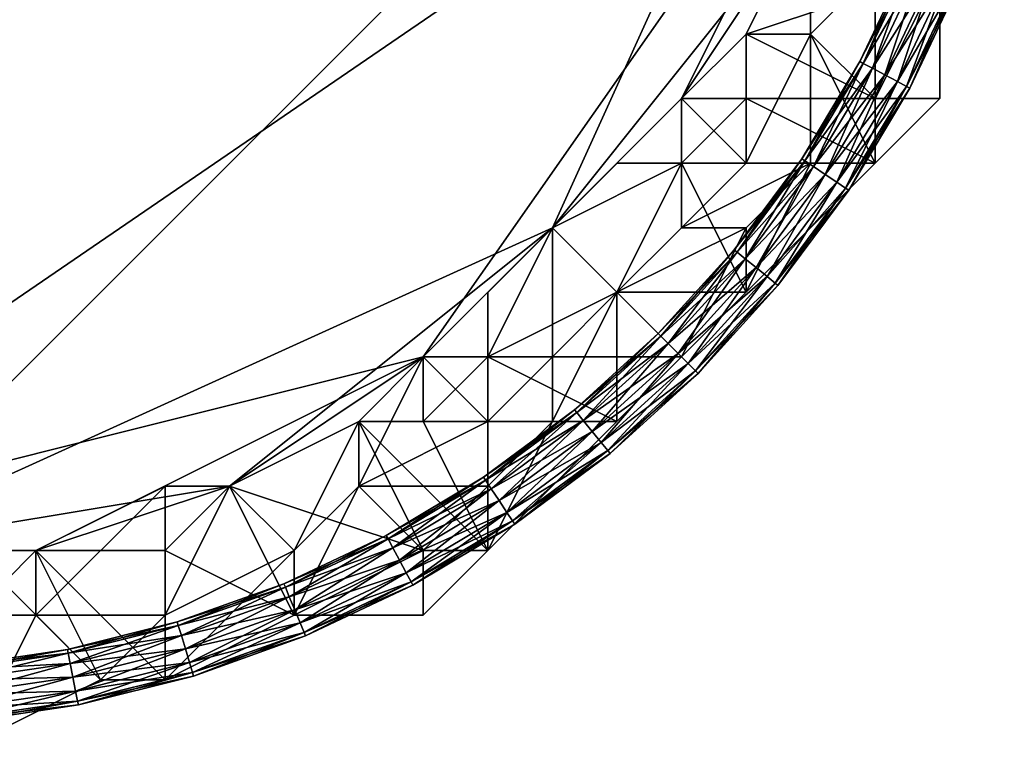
# Model space of a CAD drawing. Header units: millimetres. Extents: x -213362944 to -213361824, y -191479400 to -191477616.
# Tile 14 of 16: x -213362084 to -213361840, y -191478224 to -191478044. Entities that reach past the tile are written whole.
import ezdxf

# ---------------------------------------------------------------- set-up
doc = ezdxf.new("R2010")
doc.units = ezdxf.units.MM
doc.layers.add('005', color=7, linetype='Continuous', true_color=0xe499b8)

# ---------------------------------------------------------------- blocks, each defined once
blk = doc.blocks.new('Torus031')
at = {"color": 0}
mesh = blk.add_polyface(dxfattribs=at)
corners = [(277.16, -114.81), (263.75, -140.98, 3.5), (264.58, -141.42), (276.3, -114.45, 3.5), (261.49, -139.77, 6.06), (273.93, -113.47, 6.06), (258.4, -138.12, 7), (270.7, -112.13, 7), (255.32, -136.47, 6.06), (267.46, -110.79, 6.06), (253.06, -135.26, 3.5), (265.1, -109.81, 3.5), (252.23, -134.82, 0), (264.23, -109.45, 0), (253.06, -135.26, -3.5), (265.1, -109.81, -3.5), (255.32, -136.47, -6.06), (267.46, -110.79, -6.06), (258.4, -138.12, -7), (270.7, -112.13, -7), (261.49, -139.77, -6.06), (273.93, -113.47, -6.06), (263.75, -140.98, -3.5), (276.3, -114.45, -3.5), (248.66, -166.15, 3.5), (249.44, -166.67), (246.53, -164.73, 6.06), (243.62, -162.78, 7), (240.71, -160.84, 6.06), (238.58, -159.41, 3.5), (237.8, -158.89, 0), (238.58, -159.41, -3.5), (240.71, -160.84, -6.06), (243.62, -162.78, -7), (246.53, -164.73, -6.06), (248.66, -166.15, -3.5)]
mesh.append_faces([[corners[k] for k in face] for face in [(0, 1, 2), (3, 4, 1), (5, 6, 4), (7, 8, 6), (9, 10, 8), (11, 12, 10), (13, 14, 12), (15, 16, 14), (17, 18, 16), (19, 20, 18), (21, 22, 20), (23, 2, 22), (2, 24, 25), (1, 26, 24), (4, 27, 26), (6, 28, 27), (8, 29, 28), (10, 30, 29), (12, 31, 30), (14, 32, 31), (16, 33, 32), (18, 34, 33), (20, 35, 34), (22, 25, 35)]], dxfattribs={"vtx0": -1, "color": 0})
mesh.append_faces([[corners[k] for k in face] for face in [(0, 3, 1), (3, 5, 4), (5, 7, 6), (7, 9, 8), (9, 11, 10), (11, 13, 12), (13, 15, 14), (15, 17, 16), (17, 19, 18), (19, 21, 20), (21, 23, 22), (23, 0, 2), (2, 1, 24), (1, 4, 26), (4, 6, 27), (6, 8, 28), (8, 10, 29), (10, 12, 30), (12, 14, 31), (14, 16, 32), (16, 18, 33), (18, 20, 34), (20, 22, 35), (22, 2, 25)]], dxfattribs={"vtx2": -1, "color": 0})
mesh = blk.add_polyface(dxfattribs=at)
corners = [(249.44, -166.67), (231.18, -189.72, 3.5), (231.9, -190.32), (248.66, -166.15, 3.5), (229.2, -188.1, 6.06), (246.53, -164.73, 6.06), (226.49, -185.88, 7), (243.62, -162.78, 7), (223.79, -183.66, 6.06), (240.71, -160.84, 6.06), (221.81, -182.03, 3.5), (238.58, -159.41, 3.5), (221.08, -181.44, 0), (237.8, -158.89, 0), (221.81, -182.03, -3.5), (238.58, -159.41, -3.5), (223.79, -183.66, -6.06), (240.71, -160.84, -6.06), (226.49, -185.88, -7), (243.62, -162.78, -7), (229.2, -188.1, -6.06), (246.53, -164.73, -6.06), (231.18, -189.72, -3.5), (248.66, -166.15, -3.5), (211.47, -211.47, 3.5), (212.13, -212.13), (209.66, -209.66, 6.06), (207.18, -207.18, 7), (204.71, -204.71, 6.06), (202.9, -202.9, 3.5), (202.23, -202.23, 0), (202.9, -202.9, -3.5), (204.71, -204.71, -6.06), (207.18, -207.18, -7), (209.66, -209.66, -6.06), (211.47, -211.47, -3.5)]
mesh.append_faces([[corners[k] for k in face] for face in [(0, 1, 2), (3, 4, 1), (5, 6, 4), (7, 8, 6), (9, 10, 8), (11, 12, 10), (13, 14, 12), (15, 16, 14), (17, 18, 16), (19, 20, 18), (21, 22, 20), (23, 2, 22), (2, 24, 25), (1, 26, 24), (4, 27, 26), (6, 28, 27), (8, 29, 28), (10, 30, 29), (12, 31, 30), (14, 32, 31), (16, 33, 32), (18, 34, 33), (20, 35, 34), (22, 25, 35)]], dxfattribs={"vtx0": -1, "color": 0})
mesh.append_faces([[corners[k] for k in face] for face in [(0, 3, 1), (3, 5, 4), (5, 7, 6), (7, 9, 8), (9, 11, 10), (11, 13, 12), (13, 15, 14), (15, 17, 16), (17, 19, 18), (19, 21, 20), (21, 23, 22), (23, 0, 2), (2, 1, 24), (1, 4, 26), (4, 6, 27), (6, 8, 28), (8, 10, 29), (10, 12, 30), (12, 14, 31), (14, 16, 32), (16, 18, 33), (18, 20, 34), (20, 22, 35), (22, 2, 25)]], dxfattribs={"vtx2": -1, "color": 0})
mesh = blk.add_polyface(dxfattribs=at)
corners = [(212.13, -212.13), (189.72, -231.18, 3.5), (190.32, -231.9), (211.47, -211.47, 3.5), (188.1, -229.2, 6.06), (209.66, -209.66, 6.06), (185.88, -226.49, 7), (207.18, -207.18, 7), (183.66, -223.79, 6.06), (204.71, -204.71, 6.06), (182.03, -221.81, 3.5), (202.9, -202.9, 3.5), (181.44, -221.08, 0), (202.23, -202.23, 0), (182.03, -221.81, -3.5), (202.9, -202.9, -3.5), (183.66, -223.79, -6.06), (204.71, -204.71, -6.06), (185.88, -226.49, -7), (207.18, -207.18, -7), (188.1, -229.2, -6.06), (209.66, -209.66, -6.06), (189.72, -231.18, -3.5), (211.47, -211.47, -3.5), (166.15, -248.66, 3.5), (166.67, -249.44), (164.73, -246.53, 6.06), (162.78, -243.62, 7), (160.84, -240.71, 6.06), (159.41, -238.58, 3.5), (158.89, -237.8, 0), (159.41, -238.58, -3.5), (160.84, -240.71, -6.06), (162.78, -243.62, -7), (164.73, -246.53, -6.06), (166.15, -248.66, -3.5)]
mesh.append_faces([[corners[k] for k in face] for face in [(0, 1, 2), (3, 4, 1), (5, 6, 4), (7, 8, 6), (9, 10, 8), (11, 12, 10), (13, 14, 12), (15, 16, 14), (17, 18, 16), (19, 20, 18), (21, 22, 20), (23, 2, 22), (2, 24, 25), (1, 26, 24), (4, 27, 26), (6, 28, 27), (8, 29, 28), (10, 30, 29), (12, 31, 30), (14, 32, 31), (16, 33, 32), (18, 34, 33), (20, 35, 34), (22, 25, 35)]], dxfattribs={"vtx0": -1, "color": 0})
mesh.append_faces([[corners[k] for k in face] for face in [(0, 3, 1), (3, 5, 4), (5, 7, 6), (7, 9, 8), (9, 11, 10), (11, 13, 12), (13, 15, 14), (15, 17, 16), (17, 19, 18), (19, 21, 20), (21, 23, 22), (23, 0, 2), (2, 1, 24), (1, 4, 26), (4, 6, 27), (6, 8, 28), (8, 10, 29), (10, 12, 30), (12, 14, 31), (14, 16, 32), (16, 18, 33), (18, 20, 34), (20, 22, 35), (22, 2, 25)]], dxfattribs={"vtx2": -1, "color": 0})
mesh = blk.add_polyface(dxfattribs=at)
corners = [(166.67, -249.44), (140.98, -263.75, 3.5), (141.42, -264.58), (166.15, -248.66, 3.5), (139.77, -261.49, 6.06), (164.73, -246.53, 6.06), (138.12, -258.4, 7), (162.78, -243.62, 7), (136.47, -255.32, 6.06), (160.84, -240.71, 6.06), (135.26, -253.06, 3.5), (159.41, -238.58, 3.5), (134.82, -252.23, 0), (158.89, -237.8, 0), (135.26, -253.06, -3.5), (159.41, -238.58, -3.5), (136.47, -255.32, -6.06), (160.84, -240.71, -6.06), (138.12, -258.4, -7), (162.78, -243.62, -7), (139.77, -261.49, -6.06), (164.73, -246.53, -6.06), (140.98, -263.75, -3.5), (166.15, -248.66, -3.5), (114.45, -276.3, 3.5), (114.8, -277.16), (113.47, -273.93, 6.06), (112.13, -270.7, 7), (110.79, -267.46, 6.06), (109.81, -265.1, 3.5), (109.45, -264.23, 0), (109.81, -265.1, -3.5), (110.79, -267.46, -6.06), (112.13, -270.7, -7), (113.47, -273.93, -6.06), (114.45, -276.3, -3.5)]
mesh.append_faces([[corners[k] for k in face] for face in [(0, 1, 2), (3, 4, 1), (5, 6, 4), (7, 8, 6), (9, 10, 8), (11, 12, 10), (13, 14, 12), (15, 16, 14), (17, 18, 16), (19, 20, 18), (21, 22, 20), (23, 2, 22), (2, 24, 25), (1, 26, 24), (4, 27, 26), (6, 28, 27), (8, 29, 28), (10, 30, 29), (12, 31, 30), (14, 32, 31), (16, 33, 32), (18, 34, 33), (20, 35, 34), (22, 25, 35)]], dxfattribs={"vtx0": -1, "color": 0})
mesh.append_faces([[corners[k] for k in face] for face in [(0, 3, 1), (3, 5, 4), (5, 7, 6), (7, 9, 8), (9, 11, 10), (11, 13, 12), (13, 15, 14), (15, 17, 16), (17, 19, 18), (19, 21, 20), (21, 23, 22), (23, 0, 2), (2, 1, 24), (1, 4, 26), (4, 6, 27), (6, 8, 28), (8, 10, 29), (10, 12, 30), (12, 14, 31), (14, 16, 32), (16, 18, 33), (18, 20, 34), (20, 22, 35), (22, 2, 25)]], dxfattribs={"vtx2": -1, "color": 0})
mesh = blk.add_polyface(dxfattribs=at)
corners = [(114.8, -277.16), (86.81, -286.18, 3.5), (87.09, -287.08), (114.45, -276.3, 3.5), (86.07, -283.73, 6.06), (113.47, -273.93, 6.06), (85.05, -280.38, 7), (112.13, -270.7, 7), (84.04, -277.03, 6.06), (110.79, -267.46, 6.06), (83.29, -274.58, 3.5), (109.81, -265.1, 3.5), (83.02, -273.68, 0), (109.45, -264.23, 0), (83.29, -274.58, -3.5), (109.81, -265.1, -3.5), (84.04, -277.03, -6.06), (110.79, -267.46, -6.06), (85.05, -280.38, -7), (112.13, -270.7, -7), (86.07, -283.73, -6.06), (113.47, -273.93, -6.06), (86.81, -286.18, -3.5), (114.45, -276.3, -3.5), (58.34, -293.32, 3.5), (58.53, -294.24), (57.84, -290.8, 6.06), (57.16, -287.37, 7), (56.48, -283.94, 6.06), (55.98, -281.42, 3.5), (55.8, -280.5, 0), (55.98, -281.42, -3.5), (56.48, -283.94, -6.06), (57.16, -287.37, -7), (57.84, -290.8, -6.06), (58.34, -293.32, -3.5)]
mesh.append_faces([[corners[k] for k in face] for face in [(0, 1, 2), (3, 4, 1), (5, 6, 4), (7, 8, 6), (9, 10, 8), (11, 12, 10), (13, 14, 12), (15, 16, 14), (17, 18, 16), (19, 20, 18), (21, 22, 20), (23, 2, 22), (2, 24, 25), (1, 26, 24), (4, 27, 26), (6, 28, 27), (8, 29, 28), (10, 30, 29), (12, 31, 30), (14, 32, 31), (16, 33, 32), (18, 34, 33), (20, 35, 34), (22, 25, 35)]], dxfattribs={"vtx0": -1, "color": 0})
mesh.append_faces([[corners[k] for k in face] for face in [(0, 3, 1), (3, 5, 4), (5, 7, 6), (7, 9, 8), (9, 11, 10), (11, 13, 12), (13, 15, 14), (15, 17, 16), (17, 19, 18), (19, 21, 20), (21, 23, 22), (23, 0, 2), (2, 1, 24), (1, 4, 26), (4, 6, 27), (6, 8, 28), (8, 10, 29), (10, 12, 30), (12, 14, 31), (14, 16, 32), (16, 18, 33), (18, 20, 34), (20, 22, 35), (22, 2, 25)]], dxfattribs={"vtx2": -1, "color": 0})
mesh = blk.add_polyface(dxfattribs=at)
corners = [(58.53, -294.24), (29.31, -297.62, 3.5), (29.41, -298.56), (58.34, -293.32, 3.5), (29.06, -295.07, 6.06), (57.84, -290.8, 6.06), (28.72, -291.59, 7), (57.16, -287.37, 7), (28.38, -288.11, 6.06), (56.48, -283.94, 6.06), (28.12, -285.56, 3.5), (55.98, -281.42, 3.5), (28.03, -284.62, 0), (55.8, -280.5, 0), (28.12, -285.56, -3.5), (55.98, -281.42, -3.5), (28.38, -288.11, -6.06), (56.48, -283.94, -6.06), (28.72, -291.59, -7), (57.16, -287.37, -7), (29.06, -295.07, -6.06), (57.84, -290.8, -6.06), (29.31, -297.62, -3.5), (58.34, -293.32, -3.5), (0, -299.06, 3.5), (0, -300), (0, -296.5, 6.06), (0, -293, 7), (0, -289.5, 6.06), (0, -286.94, 3.5), (0, -286, 0), (0, -286.94, -3.5), (0, -289.5, -6.06), (0, -293, -7), (0, -296.5, -6.06), (0, -299.06, -3.5)]
mesh.append_faces([[corners[k] for k in face] for face in [(0, 1, 2), (3, 4, 1), (5, 6, 4), (7, 8, 6), (9, 10, 8), (11, 12, 10), (13, 14, 12), (15, 16, 14), (17, 18, 16), (19, 20, 18), (21, 22, 20), (23, 2, 22), (2, 24, 25), (1, 26, 24), (4, 27, 26), (6, 28, 27), (8, 29, 28), (10, 30, 29), (12, 31, 30), (14, 32, 31), (16, 33, 32), (18, 34, 33), (20, 35, 34), (22, 25, 35)]], dxfattribs={"vtx0": -1, "color": 0})
mesh.append_faces([[corners[k] for k in face] for face in [(0, 3, 1), (3, 5, 4), (5, 7, 6), (7, 9, 8), (9, 11, 10), (11, 13, 12), (13, 15, 14), (15, 17, 16), (17, 19, 18), (19, 21, 20), (21, 23, 22), (23, 0, 2), (2, 1, 24), (1, 4, 26), (4, 6, 27), (6, 8, 28), (8, 10, 29), (10, 12, 30), (12, 14, 31), (14, 16, 32), (16, 18, 33), (18, 20, 34), (20, 22, 35), (22, 2, 25)]], dxfattribs={"vtx2": -1, "color": 0})

msp = doc.modelspace()

# ---------------------------------------------------------------- block references
at = {"layer": '005', "color": 18, "true_color": 0x000000, "rotation": 1.001791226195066e-05}
for p in [(-213362128, -191477920, 7), (-213362128, -191477920, 193)]:
    msp.add_blockref('Torus031', p, dxfattribs=at)

# ---------------------------------------------------------------- meshes
at = {"layer": '005', "color": 164, "true_color": 0x1c1cb1}
mesh = msp.add_polyface(dxfattribs=at)
corners = [(-213362176, -191478176, 100), (-213362208, -191478160, 100), (-213362224, -191478160, 100), (-213362256, -191478144, 100), (-213362272, -191478128, 100), (-213362304, -191478096, 100), (-213362128, -191478176, 100), (-213362384, -191477920, 100), (-213361872, -191477920, 100), (-213362272, -191478128, 152), (-213362256, -191478144, 152), (-213362224, -191478160, 152), (-213362208, -191478160, 152), (-213362176, -191478176, 152), (-213362336, -191478064, 152), (-213362384, -191477872, 152), (-213361872, -191477968, 152), (-213362288, -191478160, 399), (-213362256, -191478160, 399), (-213362256, -191478160, 203), (-213362240, -191478176, 203), (-213362256, -191478144, 200), (-213362224, -191478160, 200), (-213362240, -191478192, 200), (-213362272, -191478144, 200), (-213362272, -191478176, 200), (-213362208, -191478176, 199), (-213362224, -191478160, 199), (-213362224, -191478160, 101), (-213362256, -191478144, 199), (-213362256, -191478144, 101), (-213362272, -191478144, 199), (-213362272, -191478144, 101), (-213362288, -191478144, 202), (-213362256, -191478160, 202), (-213362256, -191478144, 202), (-213362272, -191478128, 202), (-213362240, -191478176, 202), (-213362224, -191478160, 202), (-213362208, -191478160, 202), (-213362272, -191478128, 201), (-213362256, -191478144, 201), (-213362256, -191478144, 153), (-213362272, -191478128, 153), (-213362224, -191478160, 201), (-213362224, -191478160, 153), (-213362208, -191478160, 201), (-213362208, -191478160, 153), (-213362176, -191478176, 153), (-213362256, -191478160, 400), (-213362240, -191478176, 400), (-213362208, -191478176, 101), (-213362288, -191478128, 101), (-213362288, -191478112, 201), (-213362176, -191478176, 202), (-213362288, -191478112, 152)]
mesh.append_faces([[corners[k] for k in face] for face in [(2, 4, 5), (6, 2, 5), (6, 5, 7), (6, 7, 8), (9, 11, 13), (14, 9, 13), (15, 13, 16)]], dxfattribs={"vtx0": -1, "vtx1": -1, "vtx2": -1, "color": 164})
mesh.append_faces([[corners[k] for k in face] for face in [(0, 1, 2), (2, 3, 4), (9, 10, 11), (11, 12, 13), (17, 18, 19), (20, 19, 18), (21, 22, 23), (24, 21, 25), (26, 27, 28), (27, 29, 30), (30, 28, 27), (29, 31, 32), (32, 30, 29), (33, 34, 35), (35, 36, 33), (34, 37, 38), (38, 35, 34), (39, 38, 37), (40, 41, 42), (42, 43, 40), (41, 44, 45), (45, 42, 41), (44, 46, 47), (47, 45, 44), (48, 47, 46), (49, 18, 17), (18, 49, 50), (19, 34, 33), (34, 19, 20), (22, 27, 26), (27, 22, 21), (21, 29, 27), (29, 21, 24), (24, 31, 29), (1, 51, 28), (28, 2, 1), (2, 28, 30), (30, 3, 2), (3, 30, 32), (32, 4, 3), (4, 32, 52), (36, 40, 53), (40, 36, 35), (35, 41, 40), (41, 35, 38), (38, 44, 41), (44, 38, 39), (39, 46, 44), (46, 39, 54), (43, 9, 55), (9, 43, 42), (42, 10, 9), (10, 42, 45), (45, 11, 10), (11, 45, 47), (47, 12, 11), (12, 47, 48)]], dxfattribs={"vtx2": -1, "color": 164})
mesh = msp.add_polyface(dxfattribs=at)
corners = [(-213361952, -191478096, 100), (-213361968, -191478128, 100), (-213361984, -191478128, 100), (-213362032, -191478160, 100), (-213362128, -191478176, 100), (-213361872, -191477920, 100), (-213361984, -191478128, 152), (-213361968, -191478112, 152), (-213361952, -191478096, 152), (-213361920, -191478064, 152), (-213362176, -191478176, 152), (-213361872, -191477968, 152), (-213361936, -191478112, 400), (-213361952, -191478144, 400), (-213361936, -191478144, 400), (-213361952, -191478144, 399), (-213361936, -191478112, 399), (-213361936, -191478112, 203), (-213361952, -191478144, 203), (-213361920, -191478128, 200), (-213361936, -191478144, 200), (-213361968, -191478128, 200), (-213361936, -191478112, 200), (-213361984, -191478144, 200), (-213361920, -191478080, 199), (-213361952, -191478096, 199), (-213361952, -191478096, 101), (-213361968, -191478128, 199), (-213361968, -191478128, 101), (-213361984, -191478144, 199), (-213361984, -191478144, 101), (-213362000, -191478144, 199), (-213362000, -191478144, 101), (-213362000, -191478160, 202), (-213361968, -191478144, 202), (-213361984, -191478128, 202), (-213362000, -191478144, 202), (-213361952, -191478128, 202), (-213361968, -191478128, 202), (-213361936, -191478112, 202), (-213361952, -191478096, 202), (-213362000, -191478144, 201), (-213361984, -191478128, 201), (-213361984, -191478128, 153), (-213362000, -191478144, 153), (-213361968, -191478112, 201), (-213361968, -191478112, 153), (-213361952, -191478096, 201), (-213361952, -191478096, 153), (-213361936, -191478080, 201), (-213361936, -191478080, 153), (-213362000, -191478144, 200), (-213361920, -191478080, 100), (-213362000, -191478144, 100), (-213362000, -191478144, 152)]
mesh.append_faces([[corners[k] for k in face] for face in [(0, 2, 3), (0, 4, 5), (6, 8, 9), (10, 6, 11)]], dxfattribs={"vtx0": -1, "vtx1": -1, "vtx2": -1, "color": 164})
mesh.append_faces([[corners[k] for k in face] for face in [(0, 1, 2), (6, 7, 8), (12, 13, 14), (15, 16, 17), (17, 18, 15), (19, 20, 21), (21, 22, 19), (23, 21, 20), (24, 25, 26), (25, 27, 28), (28, 26, 25), (27, 29, 30), (30, 28, 27), (29, 31, 32), (32, 30, 29), (33, 34, 35), (35, 36, 33), (34, 37, 38), (38, 35, 34), (37, 39, 40), (40, 38, 37), (41, 42, 43), (43, 44, 41), (42, 45, 46), (46, 43, 42), (45, 47, 48), (48, 46, 45), (47, 49, 50), (50, 48, 47), (15, 13, 12), (12, 16, 15), (18, 37, 34), (37, 18, 17), (17, 39, 37), (25, 22, 21), (21, 27, 25), (27, 21, 23), (23, 29, 27), (29, 23, 51), (51, 31, 29), (26, 0, 52), (0, 26, 28), (28, 1, 0), (1, 28, 30), (30, 2, 1), (2, 30, 32), (32, 53, 2), (41, 36, 35), (35, 42, 41), (42, 35, 38), (38, 45, 42), (45, 38, 40), (40, 47, 45), (54, 44, 43), (43, 6, 54), (6, 43, 46), (46, 7, 6), (7, 46, 48), (48, 8, 7), (8, 48, 50)]], dxfattribs={"vtx2": -1, "color": 164})
mesh = msp.add_polyface(dxfattribs=at)
corners = [(-213361872, -191477968, 100), (-213361888, -191478000, 100), (-213361888, -191478016, 100), (-213361952, -191478096, 100), (-213361872, -191477920, 100), (-213361856, -191478032, 201), (-213361840, -191478000, 201), (-213361840, -191478000, 399), (-213361856, -191478032, 399), (-213361840, -191477984, 201), (-213361840, -191477984, 399), (-213361888, -191478016, 152), (-213361888, -191478000, 152), (-213361872, -191477968, 152), (-213361920, -191478064, 152), (-213361856, -191478032, 400), (-213361840, -191478000, 400), (-213361856, -191478000, 400), (-213361872, -191478032, 400), (-213361840, -191477984, 400), (-213361856, -191477968, 400), (-213361872, -191478032, 399), (-213361856, -191478000, 399), (-213361856, -191478000, 203), (-213361872, -191478032, 203), (-213361856, -191477968, 399), (-213361856, -191477968, 203), (-213361840, -191477984, 200), (-213361840, -191478000, 200), (-213361872, -191478000, 200), (-213361872, -191477968, 200), (-213361856, -191478032, 200), (-213361888, -191478016, 200), (-213361872, -191477968, 199), (-213361872, -191478000, 199), (-213361872, -191478000, 101), (-213361872, -191477968, 101), (-213361888, -191478016, 199), (-213361888, -191478016, 101), (-213361872, -191478032, 202), (-213361856, -191478000, 202), (-213361888, -191478000, 202), (-213361888, -191478016, 202), (-213361856, -191477968, 202), (-213361872, -191477968, 202), (-213361888, -191478016, 201), (-213361888, -191478000, 201), (-213361888, -191478000, 153), (-213361888, -191478016, 153), (-213361872, -191477968, 201), (-213361872, -191477968, 153)]
mesh.append_faces([[corners[k] for k in face] for face in [(2, 3, 4), (14, 11, 13)]], dxfattribs={"vtx0": -1, "vtx1": -1, "vtx2": -1, "color": 164})
mesh.append_faces([[corners[k] for k in face] for face in [(0, 1, 2), (5, 6, 7), (7, 8, 5), (6, 9, 10), (10, 7, 6), (11, 12, 13), (15, 16, 17), (17, 18, 15), (16, 19, 20), (20, 17, 16), (21, 22, 23), (23, 24, 21), (22, 25, 26), (26, 23, 22), (27, 28, 29), (29, 30, 27), (28, 31, 32), (32, 29, 28), (33, 34, 35), (35, 36, 33), (34, 37, 38), (38, 35, 34), (39, 40, 41), (41, 42, 39), (40, 43, 44), (44, 41, 40), (45, 46, 47), (47, 48, 45), (46, 49, 50), (50, 47, 46), (28, 6, 5), (5, 31, 28), (27, 9, 6), (6, 28, 27), (15, 8, 7), (7, 16, 15), (16, 7, 10), (10, 19, 16), (21, 18, 17), (17, 22, 21), (22, 17, 20), (20, 25, 22), (39, 24, 23), (23, 40, 39), (40, 23, 26), (26, 43, 40), (33, 30, 29), (29, 34, 33), (34, 29, 32), (32, 37, 34), (0, 36, 35), (35, 1, 0), (1, 35, 38), (38, 2, 1), (45, 42, 41), (41, 46, 45), (46, 41, 44), (44, 49, 46), (11, 48, 47), (47, 12, 11), (12, 47, 50), (50, 13, 12)]], dxfattribs={"vtx2": -1, "color": 164})
mesh = msp.add_polyface(dxfattribs=at)
corners = [(-213361888, -191478016, 100), (-213361904, -191478048, 100), (-213361920, -191478064, 100), (-213361952, -191478096, 100), (-213361856, -191478064, 201), (-213361856, -191478032, 201), (-213361856, -191478032, 399), (-213361856, -191478064, 399), (-213361920, -191478064, 152), (-213361904, -191478048, 152), (-213361888, -191478016, 152), (-213361984, -191478128, 152), (-213361872, -191477968, 152), (-213361872, -191478080, 400), (-213361872, -191478064, 400), (-213361888, -191478048, 400), (-213361856, -191478032, 400), (-213361872, -191478032, 400), (-213361888, -191478080, 399), (-213361888, -191478048, 399), (-213361888, -191478048, 203), (-213361872, -191478032, 399), (-213361872, -191478032, 203), (-213361856, -191478032, 200), (-213361872, -191478064, 200), (-213361904, -191478048, 200), (-213361888, -191478016, 200), (-213361872, -191478080, 200), (-213361904, -191478064, 200), (-213361888, -191478016, 199), (-213361904, -191478048, 199), (-213361904, -191478048, 101), (-213361888, -191478016, 101), (-213361904, -191478064, 199), (-213361904, -191478064, 101), (-213361920, -191478080, 101), (-213361904, -191478080, 202), (-213361888, -191478048, 202), (-213361904, -191478048, 202), (-213361920, -191478064, 202), (-213361872, -191478032, 202), (-213361888, -191478016, 202), (-213361936, -191478080, 201), (-213361920, -191478064, 201), (-213361920, -191478064, 153), (-213361904, -191478048, 201), (-213361904, -191478048, 153), (-213361888, -191478016, 201), (-213361888, -191478016, 153), (-213361872, -191478080, 201), (-213361888, -191478080, 400), (-213361888, -191478080, 203), (-213361920, -191478080, 200), (-213361936, -191478080, 152)]
mesh.append_faces([[corners[k] for k in face] for face in [(0, 2, 3), (11, 8, 12)]], dxfattribs={"vtx0": -1, "vtx1": -1, "vtx2": -1, "color": 164})
mesh.append_faces([[corners[k] for k in face] for face in [(0, 1, 2), (4, 5, 6), (6, 7, 4), (8, 9, 10), (13, 14, 15), (14, 16, 17), (17, 15, 14), (18, 19, 20), (19, 21, 22), (22, 20, 19), (23, 24, 25), (25, 26, 23), (24, 27, 28), (28, 25, 24), (29, 30, 31), (31, 32, 29), (30, 33, 34), (34, 31, 30), (35, 34, 33), (36, 37, 38), (38, 39, 36), (37, 40, 41), (41, 38, 37), (42, 43, 44), (43, 45, 46), (46, 44, 43), (45, 47, 48), (48, 46, 45), (24, 4, 49), (23, 5, 4), (4, 24, 23), (7, 14, 13), (14, 7, 6), (6, 16, 14), (18, 50, 15), (15, 19, 18), (19, 15, 17), (17, 21, 19), (36, 51, 20), (20, 37, 36), (37, 20, 22), (22, 40, 37), (29, 26, 25), (25, 30, 29), (30, 25, 28), (28, 33, 30), (33, 28, 52), (0, 32, 31), (31, 1, 0), (1, 31, 34), (34, 2, 1), (2, 34, 35), (39, 43, 42), (43, 39, 38), (38, 45, 43), (45, 38, 41), (41, 47, 45), (44, 8, 53), (8, 44, 46), (46, 9, 8), (9, 46, 48), (48, 10, 9)]], dxfattribs={"vtx2": -1, "color": 164})
mesh = msp.add_polyface(dxfattribs=at)
corners = [(-213361920, -191478064, 100), (-213361920, -191478080, 100), (-213361952, -191478096, 100), (-213361936, -191478144, 201), (-213361920, -191478128, 201), (-213361920, -191478128, 399), (-213361936, -191478144, 399), (-213361904, -191478112, 201), (-213361904, -191478112, 399), (-213361872, -191478080, 201), (-213361872, -191478080, 399), (-213361856, -191478064, 201), (-213361856, -191478064, 399), (-213361952, -191478096, 152), (-213361936, -191478080, 152), (-213361920, -191478064, 152), (-213361936, -191478144, 400), (-213361920, -191478128, 400), (-213361936, -191478112, 400), (-213361904, -191478112, 400), (-213361904, -191478096, 400), (-213361872, -191478080, 400), (-213361888, -191478080, 400), (-213361888, -191478048, 400), (-213361936, -191478112, 399), (-213361904, -191478096, 399), (-213361904, -191478096, 203), (-213361936, -191478112, 203), (-213361888, -191478080, 399), (-213361888, -191478080, 203), (-213361888, -191478048, 203), (-213361872, -191478080, 200), (-213361904, -191478112, 200), (-213361920, -191478080, 200), (-213361904, -191478064, 200), (-213361920, -191478128, 200), (-213361936, -191478112, 200), (-213361904, -191478064, 199), (-213361920, -191478080, 199), (-213361920, -191478080, 101), (-213361952, -191478096, 101), (-213361936, -191478112, 202), (-213361920, -191478096, 202), (-213361920, -191478080, 202), (-213361952, -191478096, 202), (-213361904, -191478080, 202), (-213361920, -191478064, 202), (-213361920, -191478064, 153), (-213361936, -191478080, 153), (-213361936, -191478080, 201), (-213361936, -191478144, 200), (-213361872, -191478064, 200), (-213361952, -191478096, 199), (-213361952, -191478096, 201)]
mesh.append_faces([[corners[k] for k in face] for face in [(0, 1, 2), (3, 4, 5), (5, 6, 3), (4, 7, 8), (8, 5, 4), (7, 9, 10), (10, 8, 7), (9, 11, 12), (12, 10, 9), (13, 14, 15), (16, 17, 18), (17, 19, 20), (20, 18, 17), (19, 21, 22), (22, 20, 19), (23, 22, 21), (24, 25, 26), (26, 27, 24), (25, 28, 29), (29, 26, 25), (30, 29, 28), (31, 32, 33), (33, 34, 31), (32, 35, 36), (36, 33, 32), (37, 38, 39), (40, 39, 38), (41, 42, 43), (43, 44, 41), (42, 45, 46), (46, 43, 42), (47, 48, 49), (35, 4, 3), (3, 50, 35), (32, 7, 4), (4, 35, 32), (31, 9, 7), (7, 32, 31), (9, 31, 51), (16, 6, 5), (5, 17, 16), (17, 5, 8), (8, 19, 17), (19, 8, 10), (10, 21, 19), (21, 10, 12), (24, 18, 20), (20, 25, 24), (25, 20, 22), (22, 28, 25), (41, 27, 26), (26, 42, 41), (42, 26, 29), (29, 45, 42), (33, 38, 37), (38, 33, 36), (36, 52, 38), (39, 1, 0), (1, 39, 40), (53, 44, 43), (43, 49, 53), (49, 43, 46), (48, 14, 13), (14, 48, 47)]], dxfattribs={"vtx2": -1, "color": 164})
mesh = msp.add_polyface(dxfattribs=at)
corners = [(-213362032, -191478160, 100), (-213362048, -191478160, 100), (-213362080, -191478176, 100), (-213361952, -191478096, 100), (-213362128, -191478176, 100), (-213362064, -191478208, 201), (-213362048, -191478208, 201), (-213362048, -191478208, 399), (-213362064, -191478208, 399), (-213362016, -191478192, 201), (-213362016, -191478192, 399), (-213362080, -191478176, 152), (-213362048, -191478160, 152), (-213362032, -191478160, 152), (-213361984, -191478128, 152), (-213362064, -191478208, 400), (-213362048, -191478208, 400), (-213362048, -191478192, 400), (-213362080, -191478192, 400), (-213362016, -191478192, 400), (-213362016, -191478176, 400), (-213362080, -191478192, 399), (-213362048, -191478192, 399), (-213362048, -191478192, 203), (-213362080, -191478192, 203), (-213362016, -191478176, 399), (-213362016, -191478176, 203), (-213362016, -191478192, 200), (-213362048, -191478208, 200), (-213362048, -191478176, 200), (-213362032, -191478160, 200), (-213362064, -191478208, 200), (-213362080, -191478176, 200), (-213362032, -191478160, 199), (-213362048, -191478176, 199), (-213362048, -191478176, 101), (-213362032, -191478160, 101), (-213362080, -191478176, 199), (-213362080, -191478176, 101), (-213362080, -191478192, 202), (-213362048, -191478192, 202), (-213362048, -191478160, 202), (-213362080, -191478176, 202), (-213362016, -191478176, 202), (-213362032, -191478160, 202), (-213362080, -191478176, 201), (-213362048, -191478160, 201), (-213362048, -191478160, 153), (-213362080, -191478176, 153), (-213362032, -191478160, 201), (-213362032, -191478160, 153), (-213362096, -191478224, 201), (-213362096, -191478224, 400)]
mesh.append_faces([[corners[k] for k in face] for face in [(3, 0, 4), (11, 13, 14)]], dxfattribs={"vtx0": -1, "vtx1": -1, "vtx2": -1, "color": 164})
mesh.append_faces([[corners[k] for k in face] for face in [(0, 1, 2), (5, 6, 7), (7, 8, 5), (6, 9, 10), (10, 7, 6), (11, 12, 13), (15, 16, 17), (17, 18, 15), (16, 19, 20), (20, 17, 16), (21, 22, 23), (23, 24, 21), (22, 25, 26), (26, 23, 22), (27, 28, 29), (29, 30, 27), (28, 31, 32), (32, 29, 28), (33, 34, 35), (35, 36, 33), (34, 37, 38), (38, 35, 34), (39, 40, 41), (41, 42, 39), (40, 43, 44), (44, 41, 40), (45, 46, 47), (47, 48, 45), (46, 49, 50), (50, 47, 46), (31, 5, 51), (28, 6, 5), (5, 31, 28), (27, 9, 6), (6, 28, 27), (8, 15, 52), (15, 8, 7), (7, 16, 15), (16, 7, 10), (10, 19, 16), (21, 18, 17), (17, 22, 21), (22, 17, 20), (39, 24, 23), (23, 40, 39), (40, 23, 26), (33, 30, 29), (29, 34, 33), (34, 29, 32), (32, 37, 34), (0, 36, 35), (35, 1, 0), (1, 35, 38), (38, 2, 1), (45, 42, 41), (41, 46, 45), (46, 41, 44), (44, 49, 46), (11, 48, 47), (47, 12, 11), (12, 47, 50), (50, 13, 12)]], dxfattribs={"vtx2": -1, "color": 164})
mesh = msp.add_polyface(dxfattribs=at)
corners = [(-213362080, -191478176, 100), (-213362096, -191478176, 100), (-213362128, -191478176, 100), (-213362032, -191478160, 100), (-213362128, -191478224, 201), (-213362096, -191478224, 201), (-213362096, -191478224, 399), (-213362128, -191478224, 399), (-213362064, -191478208, 201), (-213362064, -191478208, 399), (-213362128, -191478176, 152), (-213362096, -191478176, 152), (-213362080, -191478176, 152), (-213362176, -191478176, 152), (-213361984, -191478128, 152), (-213362128, -191478224, 400), (-213362096, -191478224, 400), (-213362096, -191478192, 400), (-213362128, -191478208, 400), (-213362064, -191478208, 400), (-213362080, -191478192, 400), (-213362128, -191478192, 399), (-213362096, -191478192, 399), (-213362096, -191478192, 203), (-213362128, -191478192, 203), (-213362080, -191478192, 399), (-213362080, -191478192, 203), (-213362064, -191478208, 200), (-213362096, -191478224, 200), (-213362096, -191478176, 200), (-213362080, -191478176, 200), (-213362128, -191478224, 200), (-213362128, -191478176, 200), (-213362080, -191478176, 199), (-213362096, -191478176, 199), (-213362096, -191478176, 101), (-213362080, -191478176, 101), (-213362128, -191478176, 199), (-213362128, -191478176, 101), (-213362128, -191478192, 202), (-213362096, -191478192, 202), (-213362096, -191478176, 202), (-213362128, -191478176, 202), (-213362080, -191478192, 202), (-213362080, -191478176, 202), (-213362128, -191478176, 201), (-213362096, -191478176, 201), (-213362096, -191478176, 153), (-213362128, -191478176, 153), (-213362080, -191478176, 201), (-213362080, -191478176, 153)]
mesh.append_faces([[corners[k] for k in face] for face in [(3, 0, 2), (13, 10, 12), (13, 12, 14)]], dxfattribs={"vtx0": -1, "vtx1": -1, "vtx2": -1, "color": 164})
mesh.append_faces([[corners[k] for k in face] for face in [(0, 1, 2), (4, 5, 6), (6, 7, 4), (5, 8, 9), (9, 6, 5), (10, 11, 12), (15, 16, 17), (17, 18, 15), (16, 19, 20), (20, 17, 16), (21, 22, 23), (23, 24, 21), (22, 25, 26), (26, 23, 22), (27, 28, 29), (29, 30, 27), (28, 31, 32), (32, 29, 28), (33, 34, 35), (35, 36, 33), (34, 37, 38), (38, 35, 34), (39, 40, 41), (41, 42, 39), (40, 43, 44), (44, 41, 40), (45, 46, 47), (47, 48, 45), (46, 49, 50), (50, 47, 46), (28, 5, 4), (4, 31, 28), (5, 28, 27), (15, 7, 6), (6, 16, 15), (16, 6, 9), (21, 18, 17), (17, 22, 21), (22, 17, 20), (20, 25, 22), (39, 24, 23), (23, 40, 39), (40, 23, 26), (26, 43, 40), (33, 30, 29), (29, 34, 33), (34, 29, 32), (32, 37, 34), (0, 36, 35), (35, 1, 0), (1, 35, 38), (38, 2, 1), (45, 42, 41), (41, 46, 45), (46, 41, 44), (44, 49, 46), (10, 48, 47), (47, 11, 10), (11, 47, 50), (50, 12, 11)]], dxfattribs={"vtx2": -1, "color": 164})
mesh = msp.add_polyface(dxfattribs=at)
corners = [(-213361984, -191478128, 100), (-213362000, -191478144, 100), (-213362032, -191478160, 100), (-213362016, -191478192, 201), (-213361984, -191478192, 201), (-213361984, -191478192, 399), (-213362016, -191478192, 399), (-213361968, -191478176, 201), (-213361968, -191478176, 399), (-213361936, -191478144, 201), (-213361936, -191478144, 399), (-213362032, -191478160, 152), (-213362000, -191478144, 152), (-213361984, -191478128, 152), (-213362016, -191478192, 400), (-213361984, -191478176, 400), (-213362000, -191478160, 400), (-213362016, -191478176, 400), (-213361968, -191478176, 400), (-213361968, -191478160, 400), (-213361936, -191478144, 400), (-213361952, -191478144, 400), (-213362016, -191478176, 399), (-213362000, -191478160, 399), (-213362000, -191478160, 203), (-213362016, -191478176, 203), (-213361968, -191478160, 399), (-213361968, -191478160, 203), (-213361952, -191478144, 399), (-213361952, -191478144, 203), (-213361936, -191478144, 200), (-213361968, -191478176, 200), (-213361984, -191478144, 200), (-213361984, -191478176, 200), (-213362000, -191478144, 200), (-213362016, -191478192, 200), (-213362032, -191478160, 200), (-213362000, -191478144, 199), (-213362032, -191478160, 199), (-213362032, -191478160, 101), (-213362000, -191478144, 101), (-213362016, -191478176, 202), (-213362000, -191478160, 202), (-213362000, -191478144, 202), (-213362032, -191478160, 202), (-213362032, -191478160, 201), (-213362000, -191478144, 201), (-213362000, -191478144, 153), (-213362032, -191478160, 153), (-213362048, -191478192, 399), (-213362048, -191478192, 202), (-213361968, -191478144, 202)]
mesh.append_faces([[corners[k] for k in face] for face in [(0, 1, 2), (3, 4, 5), (5, 6, 3), (4, 7, 8), (8, 5, 4), (7, 9, 10), (10, 8, 7), (11, 12, 13), (14, 15, 16), (16, 17, 14), (15, 18, 19), (19, 16, 15), (18, 20, 21), (21, 19, 18), (22, 23, 24), (24, 25, 22), (23, 26, 27), (27, 24, 23), (26, 28, 29), (29, 27, 26), (30, 31, 32), (31, 33, 34), (34, 32, 31), (33, 35, 36), (36, 34, 33), (37, 38, 39), (39, 40, 37), (41, 42, 43), (43, 44, 41), (45, 46, 47), (47, 48, 45), (33, 4, 3), (3, 35, 33), (31, 7, 4), (4, 33, 31), (30, 9, 7), (7, 31, 30), (14, 6, 5), (5, 15, 14), (15, 5, 8), (8, 18, 15), (18, 8, 10), (10, 20, 18), (17, 22, 49), (22, 17, 16), (16, 23, 22), (23, 16, 19), (19, 26, 23), (26, 19, 21), (21, 28, 26), (25, 41, 50), (41, 25, 24), (24, 42, 41), (42, 24, 27), (27, 51, 42), (51, 27, 29), (37, 34, 36), (36, 38, 37), (1, 40, 39), (39, 2, 1), (45, 44, 43), (43, 46, 45), (11, 48, 47), (47, 12, 11)]], dxfattribs={"vtx2": -1, "color": 164})

doc.saveas('drawing.dxf')
